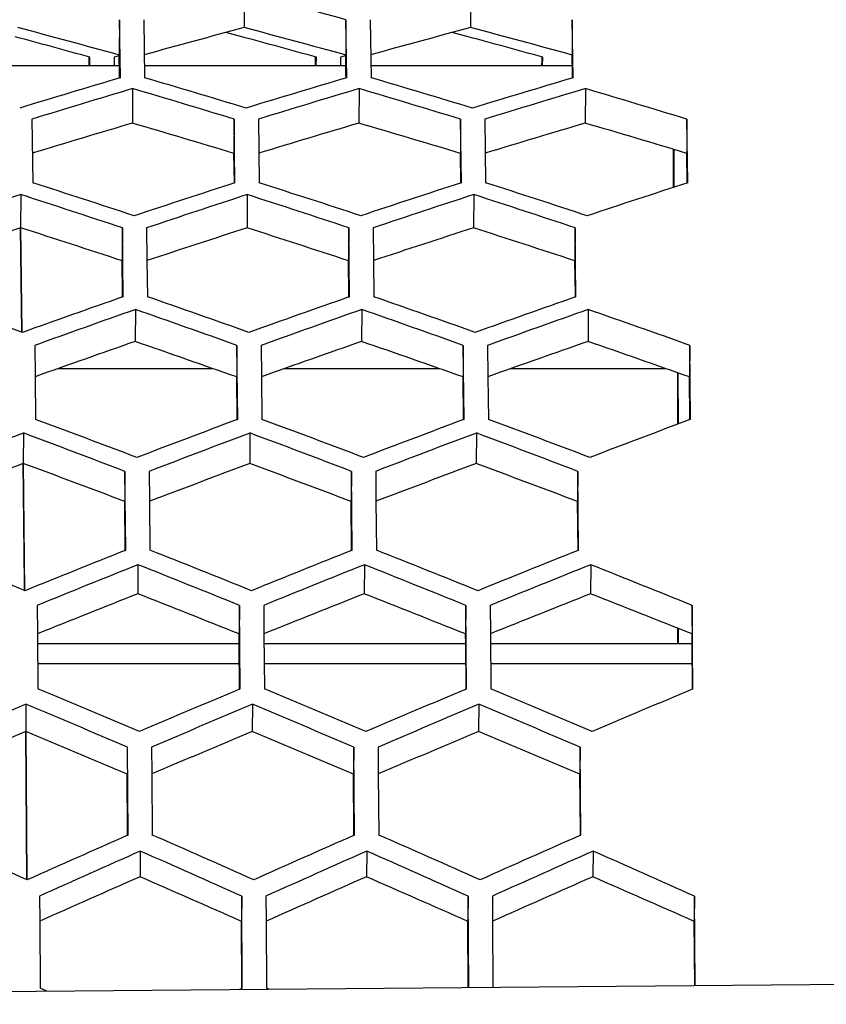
# Model space of a CAD drawing. Header units: millimetres. Extents: x 0 to 420, y 0 to 297.
# Tile 163 of 170: x 310.23 to 314.22, y 234.57 to 239.45. Entities that reach past the tile are written whole.
import ezdxf

# ---------------------------------------------------------------- set-up
doc = ezdxf.new("R2010")
doc.units = ezdxf.units.MM
doc.header["$LTSCALE"] = 23.1
doc.header["$PDMODE"] = 3
doc.header["$PDSIZE"] = 0.3125
doc.layers.get('0').update_dxf_attribs({"linetype": 'CONTINUOUS'})
doc.layers.get('Defpoints').update_dxf_attribs({"linetype": 'CONTINUOUS'})
doc.layers.add('03___PRT_ALL_CURVES', color=7, linetype='CONTINUOUS')
doc.layers.add('DIM_PILOTEES', color=7, linetype='CONTINUOUS')
doc.styles.get("Standard").update_dxf_attribs({"font": 'txt', "width": 0.7})
doc.dimstyles.new('DIMSTYLE_1', dxfattribs={"dimtxt": 2.5, "dimasz": 3.5, "dimexe": 2, "dimexo": 0, "dimtad": 1, "dimdec": 0, "dimlfac": 5, "dimdsep": 46, "dimtxsty": 'Standard', "dimblk": '_FILLED', "dimblk1": '_FILLED', "dimblk2": '_FILLED', "dimcen": 0.09, "dimazin": 2, "dimtp": 0.5, "dimtm": 0.5, "dimtfac": 1, "dimtdec": 0, "dimtofl": 0, "dimtmove": 0, "dimatfit": 3, "dimldrblk": '_FILLED', "dimfxl": 0, "dimtolj": 1, "dimarcsym": 0})
doc.dimstyles.new('DIMSTYLE_8', dxfattribs={"dimtxt": 2.5, "dimasz": 3.5, "dimexe": 2, "dimexo": 0, "dimgap": 2.5, "dimtad": 1, "dimdec": 0, "dimdsep": 46, "dimtxsty": 'Standard', "dimblk": '_FILLED', "dimblk1": '_FILLED', "dimblk2": '_FILLED', "dimcen": 0.09, "dimazin": 2, "dimtp": 0.5, "dimtm": 0.5, "dimtfac": 1, "dimtdec": 0, "dimtofl": 0, "dimtmove": 0, "dimatfit": 3, "dimldrblk": '_FILLED', "dimfxl": 0, "dimtolj": 1, "dimarcsym": 0})

# ---------------------------------------------------------------- blocks, each defined once
blk = doc.blocks.new('_FILLED')
at = {"color": 0, "linetype": 'ByBlock'}
blk.add_solid([(0, 0), (-1, 0.1429), (-1, -0.1429)], dxfattribs=at)
blk = doc.blocks.new('*D14')
at = {"layer": 'DIM_PILOTEES', "color": 2, "linetype": 'Continuous'}
for p, q in [((295.0005, 229.7542), (295.0005, 258.871)), ((341.4682, 224.4195), (341.4682, 258.871)), ((295.0005, 256.871), (318.2344, 256.871)), ((341.4682, 256.871), (318.2344, 256.871))]:
    blk.add_line(p, q, dxfattribs=at)
at = {"layer": 'DIM_PILOTEES', "color": 2, "linetype": 'Continuous', "xscale": 3.5, "yscale": 3.5, "zscale": 3.5, "rotation": 180}
blk.add_blockref('_FILLED', (295.0005, 256.871), dxfattribs=at)
at = {"layer": 'DIM_PILOTEES', "color": 2, "linetype": 'Continuous', "xscale": 3.5, "yscale": 3.5, "zscale": 3.5}
blk.add_blockref('_FILLED', (341.4682, 256.871), dxfattribs=at)
at = {"layer": 'DIM_PILOTEES', "color": 2, "linetype": 'Continuous', "insert": (318.2344, 259.996), "char_height": 2.5, "width": 8.571429, "attachment_point": 2, "line_spacing_factor": 0.9}
blk.add_mtext('{\\ftxt;\\W0.0001;\\H0.0001;\\~}{\\ftxt;\\W2.2857142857;\\H2.5; }{\\ftxt;\\W0.0001;\\H0.0001;\\~}', dxfattribs=at)
blk = doc.blocks.new('*D15')
at = {"layer": 'DIM_PILOTEES', "color": 2, "linetype": 'Continuous'}
for p, q in [((295.0005, 229.7542), (295.0005, 252.1876)), ((335.1178, 224.4195), (335.1178, 252.1876)), ((295.0005, 250.1876), (315.0592, 250.1876)), ((335.1178, 250.1876), (315.0592, 250.1876))]:
    blk.add_line(p, q, dxfattribs=at)
at = {"layer": 'DIM_PILOTEES', "color": 2, "linetype": 'Continuous', "xscale": 3.5, "yscale": 3.5, "zscale": 3.5, "rotation": 180}
blk.add_blockref('_FILLED', (295.0005, 250.1876), dxfattribs=at)
at = {"layer": 'DIM_PILOTEES', "color": 2, "linetype": 'Continuous', "xscale": 3.5, "yscale": 3.5, "zscale": 3.5}
blk.add_blockref('_FILLED', (335.1178, 250.1876), dxfattribs=at)
at = {"layer": 'DIM_PILOTEES', "color": 2, "linetype": 'Continuous', "insert": (315.0592, 253.3126), "char_height": 2.5, "width": 8.035714, "attachment_point": 2, "line_spacing_factor": 0.9}
blk.add_mtext('{\\ftxt;\\W0.0001;\\H0.0001;\\~}{\\ftxt;\\W2.1428571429;\\H2.5; }{\\ftxt;\\W0.0001;\\H0.0001;\\~}', dxfattribs=at)
blk = doc.blocks.new('*D19')
at = {"layer": 'Defpoints', "color": 0, "linetype": 'Continuous'}
for p in [(281.4567, 266.2159), (315.713, 224.4303), (268.013, 199.0486), (363.421, 199.0636)]:
    blk.add_point(p, dxfattribs=at)
at = {"layer": 'DIM_PILOTEES', "color": 0, "linetype": 'Continuous', "lineweight": -2}
for p, q in [((363.421, 199.0636), (361.6551, 200.0025)), ((268.013, 199.0486), (269.7786, 199.9881))]:
    blk.add_line(p, q, dxfattribs=at)
blk.add_arc((315.713, 224.4303), 54.0326, 335.71202, 204.306, dxfattribs=at)
at = {"layer": 'DIM_PILOTEES', "color": 0, "linetype": 'Continuous', "lineweight": -2, "xscale": 3.5, "yscale": 3.5, "zscale": 3.5}
for p, rotation in [((268.013, 199.0486), 296.16200671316), ((363.421, 199.0636), 243.8560107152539)]:
    blk.add_blockref('_FILLED', p, dxfattribs=dict(at, rotation=rotation))
at = {"layer": 'DIM_PILOTEES', "color": 0, "linetype": 'Continuous', "insert": (322.5604, 283.9034), "char_height": 2.5, "width": 24.553571, "attachment_point": 2, "rotation": 353.4322, "line_spacing_factor": 0.9}
blk.add_mtext('\\A1;{\\ftxt;\\W0.0001;\\H0.0001;\\~}{\\ftxt;\\W3.5952380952;\\H2.5; }{\\ftxt;\\W0.0001;\\H0.0001;\\~}{\\ftxt;\\W0.0001;\\H0.0001;\\~}{\\ftxt;\\W2.2857142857;\\H2.5; }{\\ftxt;\\W0.0001;\\H0.0001;\\~}{\\ftxt;\\W0.0001;\\H0.0001;\\~}{\\ftxt;\\W0.6666666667;\\H2.5; }{\\ftxt;\\W0.0001;\\H0.0001;\\~}', dxfattribs=at)

msp = doc.modelspace()

# ---------------------------------------------------------------- linework, layer by layer
at = {"color": 7, "linetype": 'Continuous'}
for p, q in [((311.3399, 239.5831), (311.3391, 239.4068)), ((312.4599, 239.5831), (312.4591, 239.4068)), ((310.7222, 239.4457), (310.7213, 239.2709)), ((310.7265, 239.1583), (310.7222, 239.4457)), ((310.8422, 239.4457), (310.8465, 239.1583)), ((311.8421, 239.4457), (311.8413, 239.2709)), ((311.8465, 239.1583), (311.8421, 239.4457)), ((311.9621, 239.4457), (311.9665, 239.1583)), ((312.9621, 239.4457), (312.9612, 239.2709)), ((312.9664, 239.1583), (312.9621, 239.4457)), ((311.3268, 239.3612), (311.2485, 239.3824)), ((311.3268, 239.3612), (311.2485, 239.3824)), ((312.4467, 239.3612), (312.3685, 239.3824)), ((312.4467, 239.3612), (312.3685, 239.3824)), ((310.5724, 239.245), (310.5726, 239.261)), ((310.5724, 239.245), (310.5726, 239.261)), ((310.5755, 239.2195), (310.5761, 239.26)), ((310.6961, 239.26), (310.6955, 239.2195)), ((310.7223, 239.2672), (310.6961, 239.26)), ((310.7228, 239.178), (310.7213, 239.2709)), ((311.6923, 239.245), (311.6926, 239.261)), ((311.6923, 239.245), (311.6926, 239.261)), ((311.6955, 239.2195), (311.6961, 239.26)), ((311.8161, 239.26), (311.8155, 239.2195)), ((311.8423, 239.2672), (311.8161, 239.26)), ((311.8427, 239.178), (311.8413, 239.2709)), ((312.8123, 239.245), (312.8125, 239.261)), ((312.8123, 239.245), (312.8125, 239.261)), ((312.8154, 239.2195), (312.816, 239.26)), ((312.9627, 239.178), (312.9612, 239.2709)), ((309.7256, 239.2195), (310.7221, 239.2195)), ((310.572, 239.2195), (310.5724, 239.245)), ((310.8456, 239.2195), (311.8421, 239.2195)), ((311.692, 239.2195), (311.6923, 239.245)), ((311.9656, 239.2195), (312.962, 239.2195)), ((312.8119, 239.2195), (312.8123, 239.245)), ((310.7231, 239.1572), (310.7228, 239.178)), ((310.7231, 239.1573), (310.7228, 239.178)), ((311.843, 239.1572), (311.8427, 239.178)), ((311.843, 239.1573), (311.8427, 239.178)), ((312.963, 239.1572), (312.9627, 239.178)), ((312.963, 239.1573), (312.9627, 239.178)), ((310.7873, 239.1048), (310.7864, 238.934)), ((311.9072, 239.1048), (311.9063, 238.934)), ((313.0272, 239.1048), (313.0263, 238.934)), ((310.2894, 238.9535), (310.2936, 238.6388)), ((311.2894, 238.9535), (311.2885, 238.7844)), ((311.2936, 238.6388), (311.2894, 238.9535)), ((311.4094, 238.9535), (311.4136, 238.6388)), ((312.4093, 238.9535), (312.4084, 238.7844)), ((312.4135, 238.6388), (312.4093, 238.9535)), ((312.5293, 238.9535), (312.5335, 238.6388)), ((313.5293, 238.9535), (313.5284, 238.7844)), ((313.5335, 238.6388), (313.5293, 238.9535)), ((311.2904, 238.6388), (311.2885, 238.7844)), ((312.4104, 238.6388), (312.4084, 238.7844)), ((313.4627, 238.6159), (313.4627, 238.8042)), ((313.4667, 238.6172), (313.4667, 238.803)), ((313.5303, 238.6388), (313.5284, 238.7844)), ((310.2344, 238.5805), (310.2334, 238.4158)), ((311.3543, 238.5805), (311.3533, 238.4158)), ((312.4743, 238.5805), (312.4733, 238.4158)), ((310.7364, 238.4159), (310.7354, 238.253)), ((310.7404, 238.075), (310.7364, 238.4159)), ((310.8564, 238.4159), (310.8583, 238.254)), ((311.8563, 238.4159), (311.8553, 238.253)), ((311.8604, 238.075), (311.8563, 238.4159)), ((311.9763, 238.4159), (311.9783, 238.254)), ((312.9763, 238.4159), (312.9753, 238.253)), ((312.9803, 238.075), (312.9763, 238.4159)), ((310.7374, 238.0865), (310.7354, 238.253)), ((310.8583, 238.254), (310.8604, 238.075)), ((311.8573, 238.0865), (311.8553, 238.253)), ((311.9783, 238.254), (311.9804, 238.075)), ((312.9773, 238.0865), (312.9753, 238.253)), ((310.7375, 238.075), (310.7374, 238.0865)), ((310.7375, 238.075), (310.7374, 238.0865)), ((310.7375, 238.074), (310.7404, 238.075)), ((311.8575, 238.075), (311.8573, 238.0865)), ((311.8575, 238.075), (311.8573, 238.0865)), ((311.8575, 238.074), (311.8604, 238.075)), ((312.9774, 238.075), (312.9773, 238.0865)), ((312.9774, 238.075), (312.9773, 238.0865)), ((312.9774, 238.074), (312.9803, 238.075)), ((310.8011, 238.012), (310.8001, 237.8539)), ((311.9211, 238.012), (311.92, 237.8539)), ((313.041, 238.012), (313.04, 237.8539)), ((310.3031, 237.8345), (310.3048, 237.6794)), ((311.3031, 237.8345), (311.302, 237.6784)), ((311.3069, 237.4685), (311.3031, 237.8345)), ((311.4231, 237.8345), (311.4247, 237.6794)), ((312.423, 237.8345), (312.4219, 237.6784)), ((312.4269, 237.4685), (312.423, 237.8345)), ((312.543, 237.8345), (312.5447, 237.6794)), ((313.543, 237.8345), (313.5419, 237.6784)), ((313.5468, 237.4685), (313.543, 237.8345)), ((310.4176, 237.7195), (311.1855, 237.7195)), ((311.5376, 237.7195), (312.3055, 237.7195)), ((312.6575, 237.7195), (313.4254, 237.7195)), ((313.4835, 237.4447), (313.4835, 237.699)), ((313.4873, 237.4461), (313.4851, 237.6985)), ((310.3048, 237.6794), (310.307, 237.4685)), ((311.3042, 237.4675), (311.302, 237.6784)), ((311.4247, 237.6794), (311.4269, 237.4685)), ((312.4242, 237.4675), (312.4219, 237.6784)), ((312.5447, 237.6794), (312.5469, 237.4685)), ((313.5442, 237.4675), (313.5419, 237.6784)), ((311.3042, 237.4675), (311.3069, 237.4685)), ((312.4242, 237.4675), (312.4269, 237.4685)), ((313.5468, 237.4685), (313.5442, 237.4675)), ((310.2477, 237.401), (310.2465, 237.2499)), ((311.3676, 237.401), (311.3665, 237.2499)), ((312.4876, 237.401), (312.4864, 237.2499)), ((310.7495, 237.2113), (310.7484, 237.0624)), ((310.7532, 236.8212), (310.7495, 237.2113)), ((310.8695, 237.2113), (310.8709, 237.0634)), ((311.8695, 237.2113), (311.8683, 237.0624)), ((311.8731, 236.8212), (311.8695, 237.2113)), ((311.9895, 237.2113), (311.9909, 237.0634)), ((312.9894, 237.2113), (312.9883, 237.0624)), ((312.9931, 236.8212), (312.9894, 237.2113)), ((310.7507, 236.8212), (310.7484, 237.0624)), ((310.8709, 237.0634), (310.8732, 236.8212)), ((311.8706, 236.8212), (311.8683, 237.0624)), ((311.9909, 237.0634), (311.9931, 236.8212)), ((312.9906, 236.8212), (312.9883, 237.0624)), ((310.7507, 236.8201), (310.7532, 236.8212)), ((311.8706, 236.8201), (311.8731, 236.8212)), ((312.9906, 236.8201), (312.9931, 236.8212)), ((310.8138, 236.7495), (310.8126, 236.6059)), ((311.9338, 236.7495), (311.9326, 236.6059)), ((313.0538, 236.7495), (313.0525, 236.6059)), ((310.3156, 236.548), (310.3168, 236.4077)), ((311.3156, 236.548), (311.3144, 236.4067)), ((311.3191, 236.135), (311.3156, 236.548)), ((311.4356, 236.548), (311.4368, 236.4077)), ((312.4356, 236.548), (312.4343, 236.4067)), ((312.439, 236.135), (312.4356, 236.548)), ((312.5556, 236.548), (312.5568, 236.4077)), ((313.5555, 236.548), (313.5543, 236.4067)), ((313.559, 236.135), (313.5555, 236.548)), ((313.4835, 236.3595), (313.4835, 236.435)), ((313.4875, 236.3595), (313.4875, 236.4334)), ((310.3168, 236.4077), (310.3191, 236.135)), ((311.3148, 236.3595), (311.3144, 236.4067)), ((311.4368, 236.4077), (311.4391, 236.135)), ((312.4347, 236.3595), (312.4343, 236.4067)), ((312.5568, 236.4077), (312.559, 236.135)), ((313.5547, 236.3595), (313.5543, 236.4067)), ((310.3173, 236.3595), (311.3148, 236.3595)), ((311.3167, 236.135), (311.3148, 236.3595)), ((311.4372, 236.3595), (312.4347, 236.3595)), ((312.4366, 236.135), (312.4347, 236.3595)), ((312.5572, 236.3595), (313.5547, 236.3595)), ((313.5566, 236.135), (313.5547, 236.3595)), ((311.3156, 236.2595), (310.3181, 236.2595)), ((312.4356, 236.2595), (311.438, 236.2595)), ((313.5555, 236.2595), (312.558, 236.2595)), ((311.3167, 236.134), (311.3191, 236.135)), ((312.4366, 236.134), (312.439, 236.135)), ((313.559, 236.135), (313.5566, 236.134)), ((310.2597, 236.0593), (310.2584, 235.9237)), ((311.3797, 236.0593), (311.3784, 235.9237)), ((312.4996, 236.0593), (312.4984, 235.9237)), ((310.7647, 235.4123), (310.7614, 235.8468)), ((310.8814, 235.8468), (310.8824, 235.7146)), ((311.8814, 235.8468), (311.8801, 235.7136)), ((311.8846, 235.4123), (311.8814, 235.8468)), ((312.0013, 235.8468), (312.0024, 235.7146)), ((313.0013, 235.8468), (313, 235.7136)), ((313.0046, 235.4123), (313.0013, 235.8468)), ((310.7623, 235.4287), (310.7601, 235.7136)), ((310.8824, 235.7146), (310.8847, 235.4123)), ((311.8822, 235.4287), (311.8801, 235.7136)), ((312.0024, 235.7146), (312.0046, 235.4123)), ((313.0022, 235.4287), (313, 235.7136)), ((310.7624, 235.4123), (310.7623, 235.4287)), ((310.7624, 235.4123), (310.7623, 235.4287)), ((310.7624, 235.4113), (310.7647, 235.4123)), ((311.8823, 235.4123), (311.8822, 235.4287)), ((311.8823, 235.4123), (311.8822, 235.4287)), ((311.8823, 235.4113), (311.8846, 235.4123)), ((313.0023, 235.4123), (313.0022, 235.4287)), ((313.0023, 235.4123), (313.0022, 235.4287)), ((313.0023, 235.4113), (313.0046, 235.4123)), ((310.8252, 235.3327), (310.8239, 235.2055)), ((311.9452, 235.3327), (311.9439, 235.2055)), ((313.0652, 235.3327), (313.0638, 235.2055)), ((310.3268, 235.1098), (310.3277, 234.9862)), ((311.3268, 235.1098), (311.3254, 234.9852)), ((311.3299, 234.6551), (311.3268, 235.1098)), ((311.4468, 235.1098), (311.4476, 234.9862)), ((312.4468, 235.1098), (312.4454, 234.9852)), ((312.4498, 234.6583), (312.4468, 235.1098)), ((312.5668, 235.1098), (312.5676, 234.9862)), ((313.5667, 235.1098), (313.5653, 234.9852)), ((313.5697, 234.6683), (313.5667, 235.1098)), ((310.3277, 234.9862), (310.3299, 234.6551)), ((311.3277, 234.6551), (311.3254, 234.9852)), ((311.4476, 234.9862), (311.4498, 234.6551)), ((312.4476, 234.6583), (312.4454, 234.9852)), ((312.5676, 234.9862), (312.5698, 234.6593)), ((313.5675, 234.6683), (313.5653, 234.9852)), ((306.3443, 234.6038), (314.3449, 234.6752)), ((310.3634, 234.6397), (310.3299, 234.6551)), ((311.3149, 234.6481), (311.3299, 234.6551)), ((311.4621, 234.6495), (311.4498, 234.6551))]:
    msp.add_line(p, q, dxfattribs=at)
at = {"color": 40, "linetype": 'Continuous'}
for p, q in [((310.2394, 237.8993), (310.2332, 238.4181)), ((310.2521, 236.6573), (310.2464, 237.252)), ((310.2524, 236.6215), (310.2521, 236.6573)), ((310.2639, 235.1915), (310.2583, 235.9255))]:
    msp.add_line(p, q, dxfattribs=at)
at = {"color": 7, "linetype": 'Continuous'}
for centre, radius, start, end in [((293.85, 174.713), 67.1865, 74.467003, 74.911015), ((292.7582, 173.8898), 67.8038, 74.637314, 75.07691), ((328.7146, 174.7772), 66.9245, 105.048032, 105.486698), ((293.8781, 173.8898), 67.8038, 74.637314, 75.07691), ((329.8346, 174.7772), 66.9245, 105.048032, 105.486698), ((294.9981, 173.8898), 67.8038, 74.637314, 75.07691), ((292.6633, 174.6301), 67.0664, 74.508755, 74.835901), ((293.7833, 174.6301), 67.0664, 74.508755, 74.835901), ((294.9032, 174.6301), 67.0664, 74.508755, 74.835901), ((330.5519, 172.3873), 69.6521, 106.537006, 106.964682), ((290.9442, 171.55), 70.4768, 73.170759, 73.596757), ((331.6718, 172.3873), 69.6521, 106.537006, 106.964682), ((292.0641, 171.55), 70.4768, 73.170759, 73.596757), ((332.7918, 172.3873), 69.6521, 106.537006, 106.964682), ((330.9169, 171.9739), 70.0839, 106.691702, 107.117093), ((290.5821, 171.1428), 70.9019, 73.01891, 73.442686), ((332.0369, 171.9739), 70.0839, 106.691702, 107.117093), ((291.702, 171.1428), 70.9019, 73.01891, 73.442686), ((333.1568, 171.9739), 70.0839, 106.691702, 107.117093), ((292.822, 171.1428), 70.9019, 73.01891, 73.442686), ((330.8757, 171.1504), 70.6979, 106.508507, 106.927097), ((290.6207, 170.3152), 71.5205, 73.203341, 73.623031), ((331.9957, 171.1504), 70.6979, 106.508507, 106.927097), ((291.7407, 170.3152), 71.5205, 73.203341, 73.623031), ((333.1156, 171.1504), 70.6979, 106.508507, 106.927097), ((292.8607, 170.3152), 71.5205, 73.203341, 73.623031), ((287.4407, 167.5024), 74.7172, 71.785296, 72.190119), ((334.0861, 168.276), 73.9623, 107.948596, 108.354518), ((288.5606, 167.5024), 74.7172, 71.785296, 72.190119), ((335.206, 168.276), 73.9623, 107.948596, 108.354518), ((289.6806, 167.5024), 74.7172, 71.785296, 72.190119), ((336.326, 168.276), 73.9623, 107.948596, 108.354518), ((333.3627, 167.8005), 74.4629, 108.095492, 108.499029), ((287.0479, 167.0346), 75.2093, 71.641138, 72.043639), ((334.4826, 167.8005), 74.4629, 108.095492, 108.499029), ((288.1678, 167.0346), 75.2093, 71.641138, 72.043639), ((335.6026, 167.8005), 74.4629, 108.095492, 108.499029), ((289.2878, 167.0346), 75.2093, 71.641138, 72.043639), ((333.3078, 166.9714), 75.0781, 107.898899, 108.296313), ((287.0996, 166.2008), 75.8299, 71.838582, 72.237326), ((334.4277, 166.9714), 75.0781, 107.898899, 108.296313), ((288.2195, 166.2008), 75.8299, 71.838582, 72.237326), ((335.5477, 166.9714), 75.0781, 107.898899, 108.296313), ((289.3395, 166.2008), 75.8299, 71.838582, 72.237326), ((283.6285, 162.8563), 79.6221, 70.47289, 70.85569), ((336.8195, 163.5467), 78.9594, 109.288279, 109.669362), ((284.7484, 162.8563), 79.6221, 70.47289, 70.85569), ((337.9395, 163.5467), 78.9594, 109.288279, 109.669362), ((285.8684, 162.8563), 79.6221, 70.47289, 70.85569), ((339.0594, 163.5467), 78.9594, 109.288279, 109.669362), ((337.2519, 163.0048), 79.5344, 109.424827, 109.805694), ((284.3194, 162.3197), 80.1911, 70.336715, 70.717113), ((338.3718, 163.0048), 79.5344, 109.424827, 109.805694), ((285.4394, 162.3197), 80.1911, 70.336715, 70.717113), ((339.4918, 163.0048), 79.5344, 109.424827, 109.805694), ((286.5593, 162.3197), 80.1911, 70.336715, 70.717113), ((337.1803, 162.1681), 80.1515, 109.215983, 109.591352), ((284.3868, 161.4777), 80.8144, 70.546072, 70.923038), ((338.3003, 162.1681), 80.1515, 109.215983, 109.591352), ((285.5068, 161.4777), 80.8144, 70.546072, 70.923038), ((339.4202, 162.1681), 80.1515, 109.215983, 109.591352), ((286.6268, 161.4777), 80.8144, 70.546072, 70.923038), ((280.5705, 157.5261), 85.2939, 69.235968, 69.596088), ((341.0488, 158.1177), 84.7415, 110.548725, 110.906857), ((281.6904, 157.5261), 85.2939, 69.235968, 69.596088), ((342.1688, 158.1177), 84.7415, 110.548725, 110.906857), ((282.8104, 157.5261), 85.2939, 69.235968, 69.596088), ((343.2888, 158.1177), 84.7415, 110.548725, 110.906857), ((340.4055, 157.4944), 85.4082, 110.677206, 111.034787), ((280.0983, 156.9101), 85.9522, 69.107999, 69.465657), ((341.5255, 157.4944), 85.4082, 110.677206, 111.034787), ((281.2183, 156.9101), 85.9522, 69.107999, 69.465657), ((342.6454, 157.4944), 85.4082, 110.677206, 111.034787), ((282.3382, 156.9101), 85.9522, 69.107999, 69.465657), ((340.314, 156.6474), 86.028, 110.457235, 110.809892), ((280.1846, 156.0571), 86.5794, 69.328193, 69.682736), ((341.434, 156.6474), 86.028, 110.457235, 110.809892), ((281.3045, 156.0571), 86.5794, 69.328193, 69.682736), ((342.5539, 156.6474), 86.028, 110.457235, 110.809892), ((282.4245, 156.0571), 86.5794, 69.328193, 69.682736), ((275.9556, 151.4003), 91.8641, 68.076348, 68.413306), ((277.0756, 151.4003), 91.8641, 68.076348, 68.413306), ((278.1956, 151.4003), 91.8641, 68.076348, 68.413306), ((344.6097, 151.868), 91.4511, 111.73057, 112.065256), ((345.7297, 151.868), 91.4511, 111.73057, 112.065256), ((346.8497, 151.868), 91.4511, 111.73057, 112.065256), ((345.1397, 151.1488), 92.2266, 111.850777, 112.184632), ((276.5517, 150.691), 92.628, 67.956746, 68.2912), ((346.2597, 151.1488), 92.2266, 111.850777, 112.184632), ((277.6717, 150.691), 92.628, 67.956746, 68.2912), ((347.3796, 151.1488), 92.2266, 111.850777, 112.184632), ((278.7916, 150.691), 92.628, 67.956746, 68.2912), ((345.0244, 150.2881), 92.8504, 111.620763, 111.950225), ((276.6603, 149.8235), 93.2607, 68.186742, 68.518385), ((346.1444, 150.2881), 92.8504, 111.620763, 111.950225), ((277.7802, 149.8235), 93.2607, 68.186742, 68.518385), ((347.2643, 150.2881), 92.8504, 111.620763, 111.950225), ((278.9002, 149.8235), 93.2607, 68.186742, 68.518385), ((271.9336, 144.332), 99.505, 66.995318, 67.308781), ((349.837, 144.643), 99.2695, 112.832463, 113.143372), ((273.0536, 144.332), 99.505, 66.995318, 67.308781), ((350.957, 144.643), 99.2695, 112.832463, 113.143372), ((274.1735, 144.332), 99.505, 66.995318, 67.308781), ((352.0769, 144.643), 99.2695, 112.832463, 113.143372), ((349.312, 143.8086), 100.1762, 112.944252, 113.254095), ((271.3468, 143.5112), 100.396, 66.884192, 67.195124), ((350.4319, 143.8086), 100.1762, 112.944252, 113.254095), ((272.4668, 143.5112), 100.396, 66.884192, 67.195124), ((351.5519, 143.8086), 100.1762, 112.944252, 113.254095), ((273.5867, 143.5112), 100.396, 66.884192, 67.195124), ((349.1685, 142.9301), 100.8058, 112.705232, 113.011172), ((271.4818, 142.6246), 101.0364, 67.122999, 67.431409), ((350.2885, 142.9301), 100.8058, 112.705232, 113.011172), ((272.6017, 142.6246), 101.0364, 67.122999, 67.431409), ((351.4084, 142.9301), 100.8058, 112.705232, 113.011172), ((273.7217, 142.6246), 101.0364, 67.122999, 67.431409), ((266.1466, 136.1253), 108.4456, 65.993706, 66.283471), ((354.6149, 136.2355), 108.4383, 113.85355, 114.140485), ((267.2666, 136.1253), 108.4456, 65.993706, 66.283471), ((355.7348, 136.2355), 108.4383, 113.85355, 114.140485), ((268.3865, 136.1253), 108.4456, 65.993706, 66.283471), ((356.8548, 136.2355), 108.4383, 113.85355, 114.140485), ((355.2902, 135.2599), 109.5067, 113.956829, 114.242504), ((266.6022, 135.1681), 109.4926, 65.891123, 66.178341), ((356.4102, 135.2599), 109.5067, 113.956829, 114.242504), ((267.7221, 135.1681), 109.4926, 65.891123, 66.178341), ((357.5301, 135.2599), 109.5067, 113.956829, 114.242504), ((268.8421, 135.1681), 109.4926, 65.891123, 66.178341), ((355.1134, 134.3581), 110.1443, 113.709786, 113.992008), ((266.7681, 134.2565), 110.1436, 66.137802, 66.422772), ((356.2334, 134.3581), 110.1443, 113.709786, 113.992008), ((267.8881, 134.2565), 110.1436, 66.137802, 66.422772), ((357.3533, 134.3581), 110.1443, 113.709786, 113.992008), ((269.008, 134.2565), 110.1436, 66.137802, 66.422772)]:
    msp.add_arc(centre, radius, start, end, dxfattribs=at)
at = {"layer": '03___PRT_ALL_CURVES', "color": 4, "linetype": 'Continuous'}
for p, q in [((310.2333, 238.4179), (310.2396, 237.9005)), ((310.2465, 237.252), (310.2525, 236.6217)), ((310.2584, 235.9256), (310.264, 235.1948))]:
    msp.add_line(p, q, dxfattribs=at)

# ---------------------------------------------------------------- dimensions: what is measured, and where the dimension line sits
at = {"layer": 'DIM_PILOTEES', "color": 2, "linetype": 'Continuous'}
dim = msp.add_angular_dim_3p(base=(281.4567, 266.2159), center=(315.713, 224.4303), p1=(363.421, 199.0636), p2=(268.013, 199.0486), text='{\\ftxt;\\W0.0001;\\H0.0001;\\~}{\\ftxt;\\W3.5952380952;\\H2.5; }{\\ftxt;\\W0.0001;\\H0.0001;\\~}{\\ftxt;\\W0.0001;\\H0.0001;\\~}{\\ftxt;\\W2.2857142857;\\H2.5; }{\\ftxt;\\W0.0001;\\H0.0001;\\~}{\\ftxt;\\W0.0001;\\H0.0001;\\~}{\\ftxt;\\W0.6666666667;\\H2.5; }{\\ftxt;\\W0.0001;\\H0.0001;\\~}', dimstyle='DIMSTYLE_8', dxfattribs=at)
dim.commit()
dim.dimension.update_dxf_attribs({"geometry": '*D19', "text_midpoint": (321.8932, 278.1084), "dimtype": 165})
dim = msp.add_linear_dim(base=(341.4682, 256.871), p1=(295.0005, 229.7542), p2=(341.4682, 224.4195), text='{\\ftxt;\\W0.0001;\\H0.0001;\\~}{\\ftxt;\\W2.2857142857;\\H2.5; }{\\ftxt;\\W0.0001;\\H0.0001;\\~}', dimstyle='DIMSTYLE_1', dxfattribs=at)
dim.commit()
dim.dimension.update_dxf_attribs({"geometry": '*D14', "text_midpoint": (317.8772, 256.871), "dimtype": 160})
dim = msp.add_linear_dim(base=(295.0005, 250.1876), p1=(335.1178, 224.4195), p2=(295.0005, 229.7542), angle=180, text='{\\ftxt;\\W0.0001;\\H0.0001;\\~}{\\ftxt;\\W2.1428571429;\\H2.5; }{\\ftxt;\\W0.0001;\\H0.0001;\\~}', dimstyle='DIMSTYLE_1', dxfattribs=at)
dim.commit()
dim.dimension.update_dxf_attribs({"geometry": '*D15', "text_midpoint": (314.702, 250.1876), "dimtype": 160})

doc.saveas('drawing.dxf')
